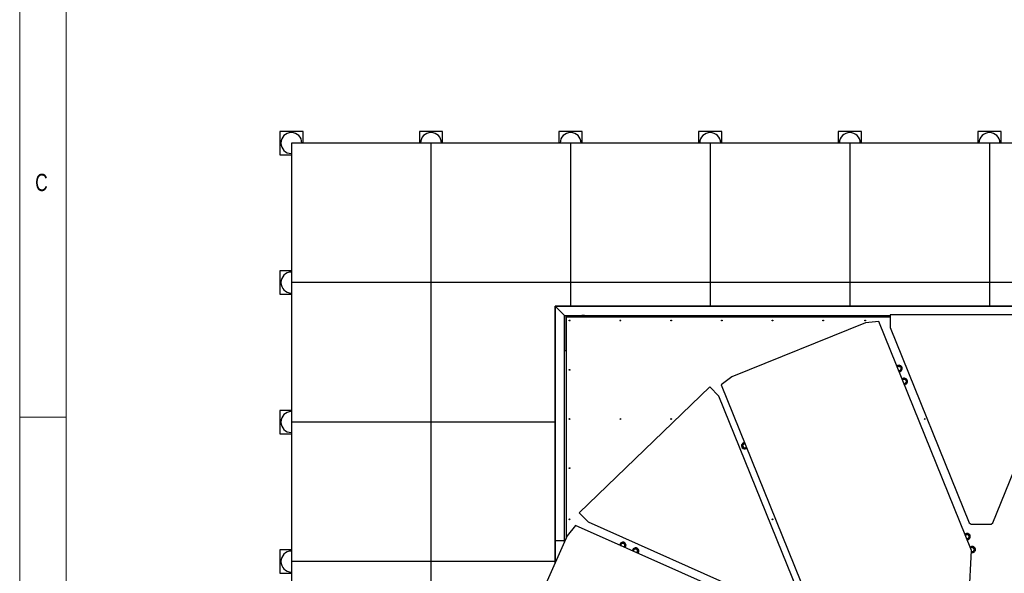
# Model space of a CAD drawing. Header units: millimetres. Extents: x 5 to 589, y 5 to 415.
# Tile 22 of 120: x 5 to 111, y 243 to 303. Entities that reach past the tile are written whole.
import ezdxf

# ---------------------------------------------------------------- set-up
doc = ezdxf.new("R2010")
doc.units = ezdxf.units.MM
doc.layers.add('NOTES', color=6, linetype='Continuous')
doc.layers.add('TRAIT-FORT', color=4, linetype='Continuous', lineweight=25)
doc.styles.add('SLDTEXTSTYLE0', font='TXT', dxfattribs={"width": 0.75})

msp = doc.modelspace()

# ---------------------------------------------------------------- linework, layer by layer
at = {"color": 7, "linetype": 'Continuous', "lineweight": 18}
for p, q in [((5, 415), (5, 5)), ((10, 410), (10, 10)), ((10, 260), (5, 260))]:
    msp.add_line(p, q, dxfattribs=at)
at = {"layer": 'TRAIT-FORT', "color": 4, "linetype": 'Continuous', "lineweight": 25}
for p, q in [((35.439, 290.726), (32.939, 290.726)), ((32.939, 290.726), (32.939, 288.226)), ((35.439, 289.476), (35.439, 290.726)), ((50.439, 290.726), (47.939, 290.726)), ((47.939, 290.726), (47.939, 289.476)), ((50.439, 289.476), (50.439, 290.726)), ((62.939, 290.726), (62.939, 289.476)), ((65.439, 290.726), (62.939, 290.726)), ((65.439, 289.476), (65.439, 290.726)), ((77.939, 290.726), (77.939, 289.476)), ((80.439, 290.726), (77.939, 290.726)), ((80.439, 289.476), (80.439, 290.726)), ((92.939, 290.726), (92.939, 289.476)), ((95.439, 290.726), (92.939, 290.726)), ((95.439, 289.476), (95.439, 290.726)), ((107.939, 290.726), (107.939, 289.476)), ((110.439, 290.726), (107.939, 290.726)), ((110.439, 289.476), (110.439, 290.726)), ((34.189, 289.476), (34.189, 274.476)), ((49.189, 289.476), (34.189, 289.476)), ((64.189, 289.476), (49.189, 289.476)), ((49.189, 289.476), (49.189, 274.476)), ((64.189, 289.476), (64.189, 274.476)), ((79.189, 289.476), (64.189, 289.476)), ((94.189, 289.476), (79.189, 289.476)), ((79.189, 289.476), (79.189, 274.476)), ((94.189, 289.476), (94.189, 274.476)), ((109.189, 289.476), (94.189, 289.476)), ((109.189, 289.476), (109.189, 274.476)), ((124.189, 289.476), (109.189, 289.476)), ((32.939, 288.226), (34.189, 288.226)), ((32.939, 275.726), (32.939, 273.226)), ((34.189, 275.726), (32.939, 275.726)), ((34.189, 274.476), (34.189, 259.476)), ((49.189, 274.476), (34.189, 274.476)), ((49.189, 274.476), (49.189, 259.476)), ((64.189, 274.476), (49.189, 274.476)), ((64.189, 274.476), (64.189, 271.942)), ((79.189, 274.476), (64.189, 274.476)), ((79.189, 274.476), (79.189, 271.942)), ((94.189, 274.476), (79.189, 274.476)), ((94.189, 274.476), (94.189, 271.942)), ((109.189, 274.476), (94.189, 274.476)), ((124.189, 274.476), (109.189, 274.476)), ((109.189, 274.476), (109.189, 271.942)), ((32.939, 273.226), (34.189, 273.226)), ((62.532, 246.692), (62.532, 271.942)), ((62.532, 271.942), (63.532, 270.942)), ((62.532, 271.942), (120.132, 271.942)), ((64.189, 271.942), (62.532, 271.942)), ((62.532, 271.942), (62.532, 259.476)), ((79.189, 271.942), (64.189, 271.942)), ((94.189, 271.942), (79.189, 271.942)), ((109.189, 271.942), (94.189, 271.942)), ((120.132, 271.942), (109.189, 271.942)), ((63.532, 246.692), (63.532, 270.942)), ((63.532, 270.942), (98.537, 270.942)), ((63.582, 267.142), (63.582, 270.892)), ((63.582, 270.892), (67.332, 270.892)), ((64.788, 270.942), (64.788, 270.892)), ((65.363, 270.913), (65.363, 270.907)), ((65.363, 270.907), (65.363, 270.892)), ((65.405, 270.934), (65.4, 270.942)), ((65.672, 270.942), (65.665, 270.93)), ((65.712, 270.892), (65.713, 270.907)), ((65.713, 270.907), (65.713, 270.913)), ((66.288, 270.892), (66.288, 270.942)), ((67.332, 270.892), (67.332, 270.767)), ((118.037, 271.012), (98.537, 271.012)), ((98.537, 271.012), (98.537, 269.637)), ((63.707, 270.767), (63.707, 246.971)), ((98.537, 270.767), (63.707, 270.767)), ((95.888, 270.133), (81.517, 264.327)), ((97.303, 270.301), (95.888, 270.133)), ((107.259, 245.661), (97.303, 270.301)), ((98.537, 269.637), (107.022, 248.638)), ((109.553, 248.638), (118.037, 269.637)), ((63.707, 267.142), (63.582, 267.142)), ((99.303, 265.378), (99.296, 265.369)), ((99.296, 265.369), (99.303, 265.378)), ((99.436, 265.021), (99.454, 265.019)), ((99.437, 265.021), (99.454, 265.019)), ((81.517, 264.327), (80.382, 263.464)), ((80.382, 263.464), (90.337, 238.824)), ((99.865, 263.987), (99.858, 263.978)), ((99.858, 263.978), (99.865, 263.987)), ((99.998, 263.631), (100.016, 263.628)), ((99.999, 263.63), (100.016, 263.628)), ((79.152, 263.265), (65.125, 249.72)), ((80.107, 262.276), (79.152, 263.265)), ((88.592, 241.276), (80.107, 262.276)), ((34.189, 260.726), (32.939, 260.726)), ((32.939, 260.726), (32.939, 258.226)), ((34.189, 259.476), (34.189, 244.476)), ((49.189, 259.476), (34.189, 259.476)), ((49.189, 259.476), (49.189, 244.476)), ((62.532, 259.476), (49.189, 259.476)), ((62.532, 259.476), (62.532, 244.476)), ((32.939, 258.226), (34.189, 258.226)), ((82.937, 257.141), (82.919, 257.144)), ((82.919, 257.144), (82.937, 257.142)), ((83.07, 256.785), (83.077, 256.794)), ((65.125, 249.72), (66.08, 248.73)), ((66.08, 248.73), (86.771, 239.518)), ((107.022, 248.638), (107.207, 248.512)), ((109.367, 248.512), (109.553, 248.638)), ((64.732, 248.351), (63.83, 247.247)), ((89.009, 237.542), (64.732, 248.351)), ((107.207, 248.512), (109.367, 248.512)), ((63.83, 247.247), (57.525, 233.087)), ((63.532, 246.692), (62.532, 246.692)), ((63.532, 246.692), (62.532, 246.692)), ((62.532, 244.332), (62.532, 246.692)), ((62.857, 246.692), (62.857, 246.692)), ((63.057, 246.692), (63.057, 246.692)), ((63.257, 246.692), (63.257, 246.692)), ((63.457, 246.692), (63.457, 246.692)), ((63.532, 246.578), (63.532, 246.692)), ((106.608, 247.298), (106.601, 247.289)), ((106.601, 247.289), (106.608, 247.298)), ((106.741, 246.941), (106.759, 246.938)), ((106.742, 246.941), (106.759, 246.938)), ((34.189, 245.726), (32.939, 245.726)), ((32.939, 245.726), (32.939, 243.226)), ((106.955, 239.867), (107.259, 245.661)), ((107.169, 245.907), (107.163, 245.898)), ((107.163, 245.898), (107.169, 245.907)), ((34.189, 244.476), (34.189, 229.476)), ((49.189, 244.476), (34.189, 244.476)), ((49.189, 244.476), (49.189, 229.476)), ((62.532, 244.476), (49.189, 244.476)), ((62.532, 244.476), (62.532, 244.332)), ((32.939, 243.226), (34.189, 243.226))]:
    msp.add_line(p, q, dxfattribs=at)
for centre in [(64.082, 270.392), (69.532, 270.392), (74.982, 270.392), (80.432, 270.392), (85.882, 270.392), (91.332, 270.392), (95.832, 270.392), (64.082, 265.1), (64.082, 259.808), (69.532, 259.808), (74.982, 259.808), (102.232, 259.808), (64.082, 254.517), (64.082, 249.017), (85.882, 249.017)]:
    msp.add_circle(centre, 0.0425, dxfattribs=at)
for centre, radius, start, end in [((34.189, 289.476), 1.125, 0, 270), ((49.189, 289.476), 1.125, 0, 180), ((64.189, 289.476), 1.125, 0, 180), ((79.189, 289.476), 1.125, 0, 180), ((94.189, 289.476), 1.125, 0, 180), ((109.189, 289.476), 1.125, 0, 180), ((34.189, 274.476), 1.125, 90, 270), ((65.538, 271.157), 0.3, 225.80741, 242.08798), ((65.538, 271.157), 0.225, 252.94058, 269.24965), ((65.538, 271.157), 0.225, 269.24965, 287.05942), ((65.538, 271.157), 0.3, 297.91202, 314.19259), ((99.482, 265.242), 0.338, 73.53109, 133.68755), ((99.482, 265.242), 0.337, 270.31245, 73.53109), ((99.482, 265.242), 0.225, 82.81324, 142.81324), ((99.482, 265.242), 0.225, 262.81324, 322.81324), ((99.482, 265.242), 0.225, 22.81324, 82.81324), ((99.482, 265.242), 0.225, 322.81324, 22.81324), ((100.044, 263.851), 0.338, 73.53109, 133.68755), ((100.044, 263.851), 0.225, 82.81324, 142.81324), ((100.044, 263.851), 0.225, 262.81324, 322.81324), ((100.044, 263.851), 0.338, 270.31245, 73.53109), ((100.044, 263.851), 0.225, 22.81324, 82.81324), ((100.044, 263.851), 0.225, 322.81324, 22.81324), ((34.189, 259.476), 1.125, 90, 270), ((82.891, 256.921), 0.338, 90.21061, 313.78939), ((82.891, 256.921), 0.225, 82.81324, 142.81324), ((82.891, 256.921), 0.225, 142.81324, 202.81324), ((82.891, 256.921), 0.225, 202.81324, 262.81324), ((82.891, 256.921), 0.225, 262.81324, 322.81324), ((69.807, 246.228), 0.338, 73.53109, 177.73846), ((69.807, 246.228), 0.338, 314.26154, 73.53109), ((106.787, 247.162), 0.337, 73.53109, 133.68755), ((106.787, 247.162), 0.225, 82.81324, 142.81324), ((106.787, 247.162), 0.225, 262.81324, 322.81324), ((106.787, 247.162), 0.338, 270.31245, 73.53109), ((106.787, 247.162), 0.225, 22.81324, 82.81324), ((106.787, 247.162), 0.225, 322.81324, 22.81324), ((34.189, 244.476), 1.125, 90, 270), ((69.807, 246.228), 0.225, 142.81324, 189.74899), ((69.807, 246.228), 0.225, 82.81324, 142.81324), ((69.807, 246.228), 0.225, 22.81324, 82.81324), ((69.807, 246.228), 0.225, 302.25101, 322.81324), ((69.807, 246.228), 0.225, 322.81324, 22.81324), ((71.177, 245.618), 0.338, 73.53109, 177.73846), ((71.177, 245.618), 0.225, 142.81324, 189.74899), ((71.177, 245.618), 0.225, 82.81324, 142.81324), ((71.177, 245.618), 0.225, 22.81324, 82.81324), ((71.177, 245.618), 0.338, 314.26154, 73.53109), ((71.177, 245.618), 0.225, 302.25101, 322.81324), ((71.177, 245.618), 0.225, 322.81324, 22.81324), ((107.349, 245.771), 0.338, 73.53109, 133.68755), ((107.349, 245.771), 0.225, 82.81324, 142.81324), ((107.349, 245.771), 0.338, 252.5516, 73.53109), ((107.349, 245.771), 0.225, 245.02129, 262.81324), ((107.349, 245.771), 0.225, 262.81324, 322.81324), ((107.349, 245.771), 0.225, 22.81324, 82.81324), ((107.349, 245.771), 0.225, 322.81324, 22.81324)]:
    msp.add_arc(centre, radius, start, end, dxfattribs=at)
for points, knots in [([(65.535, 270.932), (65.516, 270.932), (65.479, 270.933), (65.436, 270.933), (65.412, 270.934), (65.405, 270.934)], [0, 0, 0, 0, 0.413688, 0.8380277, 1, 1, 1, 1]), ([(65.665, 270.93), (65.644, 270.93), (65.602, 270.931), (65.557, 270.932), (65.535, 270.932)], [0, 0, 0, 0, 0.4932444, 1, 1, 1, 1]), ([(99.303, 265.378), (99.305, 265.38), (99.313, 265.391), (99.327, 265.409), (99.351, 265.442), (99.369, 265.465), (99.381, 265.481)], [0, 0, 0, 0, 0.0700685, 0.2998677, 0.5309287, 1, 1, 1, 1]), ([(99.381, 265.481), (99.389, 265.48), (99.406, 265.478), (99.431, 265.475), (99.457, 265.472), (99.484, 265.468), (99.501, 265.466), (99.51, 265.465)], [0, 0, 0, 0, 0.1947331, 0.3943865, 0.5945898, 0.7968571, 1, 1, 1, 1]), ([(99.454, 265.019), (99.463, 265.017), (99.481, 265.015), (99.508, 265.012), (99.533, 265.009), (99.558, 265.005), (99.574, 265.003), (99.583, 265.002)], [0, 0, 0, 0, 0.2190861, 0.4128361, 0.6072728, 0.8034231, 1, 1, 1, 1]), ([(99.51, 265.465), (99.52, 265.464), (99.538, 265.462), (99.564, 265.458), (99.589, 265.455), (99.614, 265.452), (99.631, 265.45), (99.639, 265.449)], [0, 0, 0, 0, 0.2190861, 0.4128361, 0.6072728, 0.8034231, 1, 1, 1, 1]), ([(99.583, 265.002), (99.589, 265.011), (99.602, 265.027), (99.621, 265.053), (99.641, 265.079), (99.654, 265.097), (99.661, 265.106)], [0, 0, 0, 0, 0.2472686, 0.4953626, 0.746874, 1, 1, 1, 1]), ([(99.639, 265.449), (99.643, 265.439), (99.651, 265.42), (99.664, 265.39), (99.676, 265.36), (99.685, 265.339), (99.689, 265.329)], [0, 0, 0, 0, 0.2472686, 0.4953626, 0.746874, 1, 1, 1, 1]), ([(99.661, 265.106), (99.663, 265.108), (99.671, 265.119), (99.685, 265.137), (99.71, 265.17), (99.728, 265.193), (99.74, 265.209)], [0, 0, 0, 0, 0.0700685, 0.2998677, 0.5309287, 1, 1, 1, 1]), ([(99.689, 265.329), (99.691, 265.326), (99.696, 265.314), (99.705, 265.293), (99.716, 265.265), (99.728, 265.237), (99.736, 265.218), (99.74, 265.209)], [0, 0, 0, 0, 0.07005562, 0.29981264, 0.53083129, 0.76502558, 1, 1, 1, 1]), ([(99.865, 263.987), (99.866, 263.989), (99.874, 264), (99.889, 264.019), (99.913, 264.051), (99.931, 264.075), (99.943, 264.091)], [0, 0, 0, 0, 0.0700685, 0.2998677, 0.5309287, 1, 1, 1, 1]), ([(99.943, 264.091), (99.951, 264.089), (99.968, 264.087), (99.993, 264.084), (100.019, 264.081), (100.045, 264.078), (100.063, 264.075), (100.072, 264.074)], [0, 0, 0, 0, 0.1947331, 0.3943865, 0.5945898, 0.7968571, 1, 1, 1, 1]), ([(100.016, 263.628), (100.025, 263.627), (100.043, 263.624), (100.07, 263.621), (100.095, 263.618), (100.12, 263.615), (100.136, 263.613), (100.145, 263.612)], [0, 0, 0, 0, 0.2190861, 0.4128361, 0.6072728, 0.8034231, 1, 1, 1, 1]), ([(100.072, 264.074), (100.082, 264.073), (100.1, 264.071), (100.126, 264.067), (100.151, 264.064), (100.176, 264.061), (100.193, 264.059), (100.201, 264.058)], [0, 0, 0, 0, 0.2190861, 0.4128361, 0.6072728, 0.8034231, 1, 1, 1, 1]), ([(100.145, 263.612), (100.151, 263.62), (100.164, 263.637), (100.183, 263.662), (100.203, 263.688), (100.216, 263.706), (100.223, 263.715)], [0, 0, 0, 0, 0.2472686, 0.4953626, 0.746874, 1, 1, 1, 1]), ([(100.201, 264.058), (100.205, 264.048), (100.213, 264.029), (100.226, 263.999), (100.238, 263.969), (100.247, 263.949), (100.251, 263.938)], [0, 0, 0, 0, 0.2472686, 0.4953626, 0.746874, 1, 1, 1, 1]), ([(100.223, 263.715), (100.225, 263.717), (100.233, 263.728), (100.247, 263.747), (100.272, 263.779), (100.29, 263.803), (100.302, 263.819)], [0, 0, 0, 0, 0.0700685, 0.2998677, 0.5309287, 1, 1, 1, 1]), ([(100.251, 263.938), (100.252, 263.935), (100.258, 263.923), (100.267, 263.902), (100.278, 263.874), (100.29, 263.846), (100.298, 263.828), (100.302, 263.819)], [0, 0, 0, 0, 0.07005562, 0.29981264, 0.53083129, 0.76502558, 1, 1, 1, 1]), ([(82.712, 257.057), (82.714, 257.059), (82.722, 257.07), (82.736, 257.088), (82.76, 257.121), (82.778, 257.144), (82.79, 257.16)], [0, 0, 0, 0, 0.07006848, 0.29986767, 0.53092872, 1, 1, 1, 1]), ([(82.79, 257.16), (82.798, 257.159), (82.815, 257.157), (82.84, 257.154), (82.866, 257.151), (82.893, 257.147), (82.91, 257.145), (82.919, 257.144)], [0, 0, 0, 0, 0.1947331, 0.3943865, 0.5945898, 0.7968571, 1, 1, 1, 1]), ([(82.633, 256.953), (82.64, 256.962), (82.652, 256.978), (82.672, 257.004), (82.692, 257.03), (82.705, 257.048), (82.712, 257.057)], [0, 0, 0, 0, 0.2472686, 0.4953626, 0.746874, 1, 1, 1, 1]), ([(82.633, 256.953), (82.637, 256.944), (82.645, 256.924), (82.658, 256.895), (82.671, 256.864), (82.679, 256.844), (82.684, 256.834)], [0, 0, 0, 0, 0.2472686, 0.4953626, 0.746874, 1, 1, 1, 1]), ([(82.684, 256.834), (82.685, 256.831), (82.69, 256.819), (82.699, 256.797), (82.715, 256.76), (82.726, 256.732), (82.734, 256.714)], [0, 0, 0, 0, 0.0700685, 0.2998677, 0.5309287, 1, 1, 1, 1]), ([(82.734, 256.714), (82.742, 256.713), (82.759, 256.711), (82.784, 256.707), (82.81, 256.704), (82.836, 256.701), (82.854, 256.699), (82.863, 256.698)], [0, 0, 0, 0, 0.1947331, 0.3943865, 0.5945898, 0.7968571, 1, 1, 1, 1]), ([(82.863, 256.698), (82.872, 256.696), (82.89, 256.694), (82.917, 256.691), (82.942, 256.688), (82.967, 256.684), (82.983, 256.682), (82.992, 256.681)], [0, 0, 0, 0, 0.2190861, 0.4128361, 0.6072728, 0.8034231, 1, 1, 1, 1]), ([(82.992, 256.681), (82.998, 256.69), (83.011, 256.706), (83.03, 256.732), (83.05, 256.758), (83.063, 256.776), (83.07, 256.785)], [0, 0, 0, 0, 0.2472686, 0.4953626, 0.746874, 1, 1, 1, 1]), ([(83.07, 256.785), (83.072, 256.787), (83.074, 256.79), (83.077, 256.793), (83.077, 256.794)], [0, 0, 0, 0, 0.7911458, 1, 1, 1, 1]), ([(106.608, 247.298), (106.609, 247.3), (106.617, 247.311), (106.631, 247.329), (106.656, 247.362), (106.674, 247.385), (106.686, 247.401)], [0, 0, 0, 0, 0.0700685, 0.2998677, 0.5309287, 1, 1, 1, 1]), ([(106.686, 247.401), (106.694, 247.4), (106.711, 247.398), (106.736, 247.395), (106.762, 247.392), (106.788, 247.388), (106.806, 247.386), (106.815, 247.385)], [0, 0, 0, 0, 0.1947331, 0.3943865, 0.5945898, 0.7968571, 1, 1, 1, 1]), ([(106.759, 246.938), (106.768, 246.937), (106.786, 246.935), (106.813, 246.932), (106.838, 246.929), (106.863, 246.925), (106.879, 246.923), (106.888, 246.922)], [0, 0, 0, 0, 0.2190861, 0.4128361, 0.6072728, 0.8034231, 1, 1, 1, 1]), ([(106.815, 247.385), (106.824, 247.384), (106.842, 247.381), (106.869, 247.378), (106.894, 247.375), (106.919, 247.372), (106.936, 247.37), (106.944, 247.369)], [0, 0, 0, 0, 0.2190861, 0.4128361, 0.6072728, 0.8034231, 1, 1, 1, 1]), ([(106.888, 246.922), (106.894, 246.931), (106.907, 246.947), (106.926, 246.973), (106.946, 246.999), (106.959, 247.017), (106.966, 247.026)], [0, 0, 0, 0, 0.2472686, 0.4953626, 0.746874, 1, 1, 1, 1]), ([(106.944, 247.369), (106.948, 247.359), (106.956, 247.34), (106.969, 247.31), (106.981, 247.28), (106.99, 247.259), (106.994, 247.249)], [0, 0, 0, 0, 0.2472686, 0.4953626, 0.746874, 1, 1, 1, 1]), ([(106.966, 247.026), (106.968, 247.028), (106.976, 247.039), (106.99, 247.057), (107.014, 247.09), (107.032, 247.113), (107.045, 247.129)], [0, 0, 0, 0, 0.0700685, 0.2998677, 0.5309287, 1, 1, 1, 1]), ([(106.994, 247.249), (106.995, 247.246), (107, 247.234), (107.01, 247.212), (107.021, 247.185), (107.033, 247.157), (107.041, 247.138), (107.045, 247.129)], [0, 0, 0, 0, 0.07005562, 0.29981264, 0.53083129, 0.76502558, 1, 1, 1, 1]), ([(69.549, 246.26), (69.556, 246.269), (69.568, 246.285), (69.588, 246.311), (69.608, 246.337), (69.621, 246.355), (69.628, 246.364)], [0, 0, 0, 0, 0.2472686, 0.4953626, 0.746874, 1, 1, 1, 1]), ([(69.549, 246.26), (69.553, 246.251), (69.561, 246.231), (69.57, 246.21), (69.575, 246.198), (69.576, 246.197)], [0, 0, 0, 0, 0.4619048, 0.9253513, 1, 1, 1, 1]), ([(69.628, 246.364), (69.63, 246.366), (69.638, 246.377), (69.652, 246.395), (69.676, 246.428), (69.694, 246.451), (69.706, 246.467)], [0, 0, 0, 0, 0.0700685, 0.2998677, 0.5309287, 1, 1, 1, 1]), ([(69.706, 246.467), (69.714, 246.466), (69.731, 246.464), (69.756, 246.461), (69.782, 246.458), (69.809, 246.454), (69.826, 246.452), (69.835, 246.451)], [0, 0, 0, 0, 0.19473307, 0.39438654, 0.59458983, 0.79685711, 1, 1, 1, 1]), ([(69.835, 246.451), (69.845, 246.45), (69.863, 246.448), (69.889, 246.444), (69.914, 246.441), (69.939, 246.438), (69.956, 246.436), (69.964, 246.435)], [0, 0, 0, 0, 0.2190861, 0.4128361, 0.6072728, 0.8034231, 1, 1, 1, 1]), ([(69.94, 246.031), (69.942, 246.034), (69.951, 246.045), (69.966, 246.065), (69.979, 246.083), (69.986, 246.092)], [0, 0, 0, 0, 0.1259516, 0.5615776, 1, 1, 1, 1]), ([(69.964, 246.435), (69.968, 246.425), (69.976, 246.406), (69.989, 246.376), (70.001, 246.346), (70.01, 246.325), (70.014, 246.315)], [0, 0, 0, 0, 0.2472686, 0.4953626, 0.746874, 1, 1, 1, 1]), ([(69.986, 246.092), (69.988, 246.094), (69.996, 246.105), (70.01, 246.123), (70.035, 246.156), (70.053, 246.179), (70.065, 246.195)], [0, 0, 0, 0, 0.0700685, 0.2998677, 0.5309287, 1, 1, 1, 1]), ([(70.014, 246.315), (70.016, 246.312), (70.021, 246.3), (70.03, 246.279), (70.041, 246.251), (70.053, 246.223), (70.061, 246.204), (70.065, 246.195)], [0, 0, 0, 0, 0.0700556, 0.2998126, 0.5308313, 0.7650256, 1, 1, 1, 1]), ([(70.92, 245.65), (70.926, 245.659), (70.939, 245.675), (70.958, 245.701), (70.978, 245.727), (70.991, 245.745), (70.998, 245.754)], [0, 0, 0, 0, 0.2472686, 0.4953626, 0.746874, 1, 1, 1, 1]), ([(70.92, 245.65), (70.924, 245.64), (70.932, 245.621), (70.941, 245.6), (70.946, 245.588), (70.946, 245.587)], [0, 0, 0, 0, 0.46190479, 0.92535134, 1, 1, 1, 1]), ([(70.998, 245.754), (71, 245.756), (71.008, 245.767), (71.022, 245.785), (71.046, 245.817), (71.064, 245.841), (71.077, 245.857)], [0, 0, 0, 0, 0.0700685, 0.2998677, 0.5309287, 1, 1, 1, 1]), ([(71.077, 245.857), (71.085, 245.856), (71.101, 245.854), (71.127, 245.851), (71.153, 245.848), (71.179, 245.844), (71.197, 245.842), (71.205, 245.841)], [0, 0, 0, 0, 0.19473307, 0.39438654, 0.59458983, 0.79685711, 1, 1, 1, 1]), ([(71.205, 245.841), (71.215, 245.84), (71.233, 245.837), (71.259, 245.834), (71.285, 245.831), (71.31, 245.828), (71.326, 245.826), (71.334, 245.825)], [0, 0, 0, 0, 0.2190861, 0.4128361, 0.6072728, 0.8034231, 1, 1, 1, 1]), ([(71.311, 245.421), (71.313, 245.424), (71.321, 245.435), (71.336, 245.455), (71.35, 245.473), (71.357, 245.482)], [0, 0, 0, 0, 0.1259516, 0.5615776, 1, 1, 1, 1]), ([(71.334, 245.825), (71.338, 245.815), (71.347, 245.796), (71.359, 245.766), (71.372, 245.736), (71.38, 245.715), (71.385, 245.705)], [0, 0, 0, 0, 0.2472686, 0.4953626, 0.746874, 1, 1, 1, 1]), ([(71.357, 245.482), (71.358, 245.484), (71.366, 245.495), (71.38, 245.513), (71.405, 245.545), (71.423, 245.569), (71.435, 245.585)], [0, 0, 0, 0, 0.0700685, 0.2998677, 0.5309287, 1, 1, 1, 1]), ([(71.385, 245.705), (71.386, 245.702), (71.391, 245.69), (71.4, 245.668), (71.412, 245.64), (71.423, 245.613), (71.431, 245.594), (71.435, 245.585)], [0, 0, 0, 0, 0.0700556, 0.2998126, 0.5308313, 0.7650256, 1, 1, 1, 1]), ([(107.169, 245.907), (107.171, 245.909), (107.179, 245.92), (107.193, 245.938), (107.218, 245.971), (107.236, 245.995), (107.248, 246.01)], [0, 0, 0, 0, 0.0700685, 0.2998677, 0.5309287, 1, 1, 1, 1]), ([(107.248, 246.01), (107.256, 246.009), (107.273, 246.007), (107.298, 246.004), (107.324, 246.001), (107.35, 245.998), (107.368, 245.995), (107.377, 245.994)], [0, 0, 0, 0, 0.1947331, 0.3943865, 0.5945898, 0.7968571, 1, 1, 1, 1]), ([(107.253, 245.556), (107.258, 245.556), (107.271, 245.554), (107.294, 245.551), (107.312, 245.549), (107.321, 245.548)], [0, 0, 0, 0, 0.2175772, 0.6079437, 1, 1, 1, 1]), ([(107.321, 245.548), (107.33, 245.546), (107.348, 245.544), (107.374, 245.541), (107.4, 245.538), (107.425, 245.535), (107.441, 245.532), (107.449, 245.531)], [0, 0, 0, 0, 0.2190861, 0.4128361, 0.6072728, 0.8034231, 1, 1, 1, 1]), ([(107.377, 245.994), (107.386, 245.993), (107.404, 245.991), (107.431, 245.987), (107.456, 245.984), (107.481, 245.981), (107.497, 245.979), (107.506, 245.978)], [0, 0, 0, 0, 0.2190861, 0.4128361, 0.6072728, 0.8034231, 1, 1, 1, 1]), ([(107.449, 245.531), (107.456, 245.54), (107.468, 245.557), (107.488, 245.582), (107.508, 245.608), (107.521, 245.626), (107.528, 245.635)], [0, 0, 0, 0, 0.2472686, 0.4953626, 0.746874, 1, 1, 1, 1]), ([(107.506, 245.978), (107.51, 245.968), (107.518, 245.949), (107.53, 245.919), (107.543, 245.889), (107.552, 245.868), (107.556, 245.858)], [0, 0, 0, 0, 0.2472686, 0.4953626, 0.746874, 1, 1, 1, 1]), ([(107.528, 245.635), (107.53, 245.637), (107.538, 245.648), (107.552, 245.666), (107.576, 245.699), (107.594, 245.723), (107.606, 245.738)], [0, 0, 0, 0, 0.0700685, 0.2998677, 0.5309287, 1, 1, 1, 1]), ([(107.556, 245.858), (107.557, 245.855), (107.562, 245.843), (107.571, 245.822), (107.583, 245.794), (107.595, 245.766), (107.603, 245.748), (107.606, 245.738)], [0, 0, 0, 0, 0.07005562, 0.29981264, 0.53083129, 0.76502558, 1, 1, 1, 1])]:
    msp.add_open_spline(points, degree=3, knots=knots, dxfattribs=at)

# ---------------------------------------------------------------- texts
at = {"layer": 'NOTES', "color": 211, "insert": (6.667, 286.168), "char_height": 1.852, "attachment_point": 1, "style": 'SLDTEXTSTYLE0'}
msp.add_mtext('C', dxfattribs=at)

doc.saveas('drawing.dxf')
